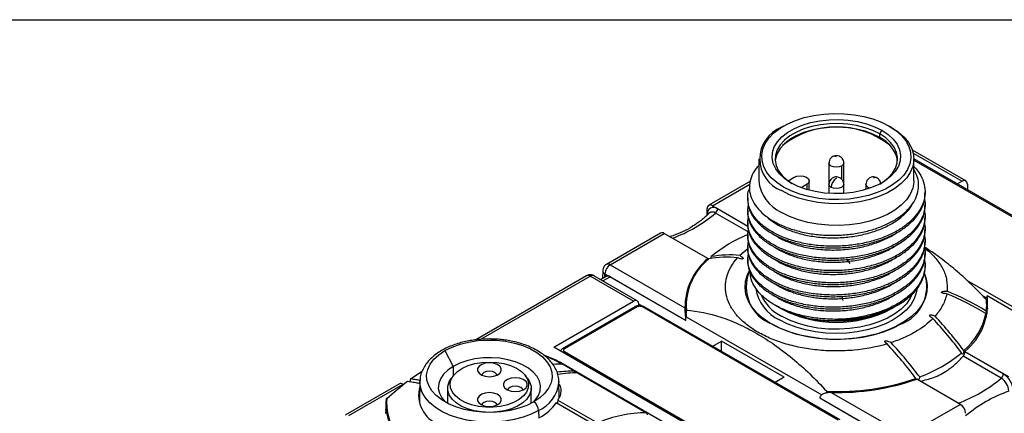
# Model space of a CAD drawing. Header units: millimetres. Extents: x 6 to 273, y 6 to 210.
# Tile 7 of 16: x 45 to 112, y 183 to 210. Entities that reach past the tile are written whole.
import ezdxf

# ---------------------------------------------------------------- set-up
doc = ezdxf.new("R2010")
doc.units = ezdxf.units.MM
doc.linetypes.add('SLD-Solid', pattern=[0])
doc.layers.add('TEXT', color=140, linetype='SLD-Solid', lineweight=25)

msp = doc.modelspace()

# ---------------------------------------------------------------- linework, layer by layer
for p, q in [((96.967, 202.352), (96.825, 202.27)), ((103.473, 201.821), (103.614, 202.066)), ((104.251, 202.27), (104.11, 202.352)), ((103.473, 201.576), (103.473, 201.821)), ((109.295, 198.646), (105.683, 200.73)), ((105.742, 200.527), (109.043, 198.622)), ((95.288, 200.127), (95.288, 198.658)), ((118.447, 192.831), (105.788, 200.139)), ((105.788, 198.658), (105.788, 200.127)), ((105.788, 200.054), (118.322, 192.819)), ((100.039, 199.856), (100.039, 198.413)), ((100.893, 199.652), (100.893, 198.755)), ((101.039, 198.413), (101.039, 199.856)), ((94.723, 198.622), (91.9, 196.992)), ((97.271, 198.65), (97.681, 198.886)), ((98.701, 198.014), (98.701, 198.638)), ((109.043, 198.622), (108.729, 198.441)), ((92.15, 196.967), (94.676, 198.426)), ((98.558, 198.413), (98.165, 198.186)), ((98.558, 198.055), (98.558, 198.413)), ((100.039, 198.413), (100.039, 197.796)), ((101.039, 197.796), (101.039, 198.413)), ((102.539, 198.413), (102.539, 198.061)), ((102.821, 198.153), (102.686, 198.209)), ((102.686, 198.209), (102.686, 198.107)), ((103.473, 198.434), (103.615, 198.515)), ((106.538, 197.782), (106.538, 197.894)), ((109.402, 198.421), (109.414, 198.046)), ((94.538, 197.482), (94.538, 197.369)), ((91.789, 196.32), (91.796, 196.77)), ((92.15, 196.967), (94.551, 195.581)), ((94.55, 195.563), (92.497, 196.748)), ((94.538, 196.657), (94.538, 196.544)), ((106.538, 196.957), (106.538, 197.07)), ((94.565, 195.193), (92.358, 196.468)), ((106.538, 196.132), (106.538, 196.245)), ((94.538, 195.833), (94.538, 195.72)), ((106.538, 195.307), (106.538, 195.42)), ((88.647, 195.114), (84.978, 192.996)), ((85.228, 192.972), (88.897, 195.09)), ((91.849, 193.386), (88.897, 195.09)), ((94.538, 195.008), (94.538, 194.895)), ((106.538, 194.483), (106.538, 194.595)), ((94.007, 193.609), (94.544, 194.062)), ((94.538, 194.183), (94.538, 194.07)), ((91.849, 193.386), (91.849, 193.366)), ((91.855, 193.325), (91.855, 193.325)), ((94.538, 193.358), (94.538, 193.246)), ((106.538, 193.658), (106.538, 193.771)), ((84.728, 192.571), (84.72, 192.038)), ((85.228, 192.972), (90.294, 190.047)), ((106.538, 192.833), (106.538, 192.946)), ((83.638, 192.223), (76.14, 187.895)), ((76.49, 187.927), (83.888, 192.198)), ((86.814, 190.509), (83.888, 192.198)), ((87.066, 190.533), (84.138, 192.223)), ((84.97, 192.182), (84.589, 191.962)), ((84.735, 191.878), (85.222, 192.159)), ((84.865, 192.122), (84.868, 192.363)), ((84.868, 192.363), (84.969, 192.182)), ((84.875, 192.366), (90.358, 189.201)), ((84.975, 192.185), (84.875, 192.366)), ((90.358, 189.194), (85.222, 192.159)), ((113.054, 189.778), (109.409, 191.882)), ((94.388, 191.472), (94.388, 191.152)), ((106.688, 191.152), (106.688, 191.472)), ((100.906, 190.838), (100.981, 190.563)), ((110.726, 190.713), (110.404, 190.9)), ((110.73, 190.874), (110.719, 190.48)), ((113.266, 189.41), (110.73, 190.874)), ((81.411, 187.39), (86.814, 190.509)), ((86.932, 190.131), (82.018, 187.294)), ((87.057, 190.119), (82.143, 187.282)), ((87.174, 190.308), (87.174, 190.301)), ((87.372, 190.187), (87.174, 190.301)), ((87.174, 190.197), (87.174, 190.301)), ((100.669, 182.465), (87.411, 190.119)), ((100.794, 182.477), (87.536, 190.131)), ((90.368, 190.304), (90.363, 189.875)), ((90.363, 189.875), (90.385, 189.455)), ((90.385, 189.455), (90.389, 189.889)), ((96.356, 190.254), (96.825, 189.982)), ((104.251, 189.982), (104.386, 190.06)), ((104.757, 190.275), (104.781, 190.289)), ((110.719, 190.48), (110.701, 190.49)), ((110.713, 189.875), (110.708, 190.304)), ((110.777, 189.97), (110.719, 190.48)), ((110.731, 189.626), (110.736, 189.958)), ((110.738, 189.865), (110.736, 189.958)), ((90.358, 189.194), (90.358, 189.201)), ((90.385, 189.455), (99.55, 184.164)), ((110.705, 189.495), (110.706, 189.626)), ((95.588, 179.205), (81.411, 187.39)), ((92.175, 187.453), (92.774, 187.799)), ((97.004, 185.357), (92.774, 187.799)), ((92.774, 187.107), (92.774, 187.799)), ((74.058, 187.163), (74.617, 186.099)), ((95.401, 179.424), (82.143, 187.077)), ((111.692, 185.306), (109.115, 186.794)), ((109.228, 187.109), (109.227, 187.09)), ((111.832, 185.586), (109.227, 187.09)), ((109.228, 187.109), (112.179, 185.405)), ((74.617, 186.099), (74.617, 185.451)), ((82.819, 185.777), (82.006, 186.247)), ((82.047, 186.267), (93.644, 179.573)), ((82.047, 186.223), (82.047, 186.267)), ((71.735, 185.252), (72.51, 185.762)), ((74.645, 185.488), (74.486, 185.284)), ((79.64, 185.284), (79.481, 185.488)), ((83.031, 185.655), (87.698, 182.961)), ((97.004, 185.357), (96.405, 185.011)), ((108.927, 183.527), (105.975, 185.231)), ((70.969, 184.909), (67.3, 182.791)), ((67.55, 182.767), (71.219, 184.885)), ((72.356, 185.063), (72.325, 183.603)), ((74.238, 184.617), (74.235, 183.599)), ((79.892, 183.6), (79.889, 184.617)), ((81.791, 183.997), (81.768, 185.063)), ((81.768, 185.063), (81.768, 185.004)), ((70.074, 183.927), (70.295, 184.055)), ((70.074, 183.927), (70.082, 183.516)), ((99.42, 183.962), (99.421, 183.969)), ((99.42, 183.962), (104.557, 180.997)), ((99.421, 183.969), (104.904, 180.804)), ((99.882, 184.409), (99.879, 184.3)), ((100.192, 184.333), (105.258, 181.409)), ((70.072, 183.471), (70.026, 183.135)), ((70.072, 183.443), (70.063, 183.031)), ((86.35, 180.885), (81.589, 183.634)), ((81.696, 183.817), (84.381, 182.267)), ((108.927, 183.527), (105.258, 181.409)), ((70.064, 182.898), (70.063, 183.031)), ((80.39, 183.108), (80.398, 182.594))]:
    msp.add_line(p, q)
at = {"flags": 128}
for points in [[(96.967, 198.229), (96.514, 198.529), (96.136, 198.862), (95.84, 199.221), (95.632, 199.6), (95.515, 199.992), (95.491, 200.39), (95.562, 200.786), (95.725, 201.173), (95.978, 201.543), (96.315, 201.89), (96.732, 202.207), (97.219, 202.488), (97.768, 202.728), (98.369, 202.923), (99.01, 203.069), (99.68, 203.164), (100.366, 203.204), (101.055, 203.191), (101.734, 203.123), (102.391, 203.003), (103.013, 202.832), (103.59, 202.614), (104.109, 202.352)], [(97.462, 198.515), (97.038, 198.799), (96.692, 199.117), (96.432, 199.461), (96.264, 199.824), (96.191, 200.197), (96.216, 200.572), (96.336, 200.941), (96.551, 201.295), (96.855, 201.627), (97.241, 201.929), (97.701, 202.194), (98.224, 202.417), (98.799, 202.592), (99.412, 202.716), (100.051, 202.786), (100.701, 202.8), (101.347, 202.758), (101.975, 202.661), (102.571, 202.511), (103.121, 202.311), (103.614, 202.066)], [(103.473, 201.821), (103.003, 202.055), (102.477, 202.245), (101.909, 202.389), (101.31, 202.481), (100.693, 202.521), (100.073, 202.508), (99.464, 202.441), (98.879, 202.323), (98.33, 202.156), (97.831, 201.943), (97.393, 201.69), (97.024, 201.402), (96.734, 201.085), (96.53, 200.747), (96.414, 200.396), (96.391, 200.038), (96.46, 199.682), (96.621, 199.336), (96.869, 199.008), (97.199, 198.705), (97.534, 198.474)], [(103.473, 201.576), (103.002, 201.81), (102.476, 202.001), (101.906, 202.144), (101.306, 202.237), (100.689, 202.277), (100.068, 202.263), (99.458, 202.196), (98.872, 202.077), (98.323, 201.908), (97.824, 201.695), (97.386, 201.441), (97.018, 201.152), (96.73, 200.834), (96.526, 200.495), (96.413, 200.143), (96.394, 200.005)], [(104.25, 202.27), (104.721, 201.959), (105.114, 201.613), (105.422, 201.239), (105.639, 200.845), (105.761, 200.437), (105.785, 200.024), (105.712, 199.612), (105.542, 199.21), (105.279, 198.826), (104.928, 198.465), (104.495, 198.135), (103.988, 197.843), (103.418, 197.593), (102.793, 197.39), (102.126, 197.239), (101.43, 197.141), (100.717, 197.098), (100.001, 197.112), (99.295, 197.183), (98.612, 197.308), (97.965, 197.486), (97.366, 197.712), (96.826, 197.984)], [(104.109, 202.352), (104.562, 202.052), (104.94, 201.719), (105.236, 201.36), (105.445, 200.981), (105.562, 200.589), (105.585, 200.191), (105.515, 199.795), (105.352, 199.409), (105.099, 199.039), (104.761, 198.692), (104.344, 198.375), (103.857, 198.093), (103.308, 197.853), (102.707, 197.658), (102.066, 197.512), (101.396, 197.418), (100.711, 197.377), (100.022, 197.391), (99.342, 197.458), (98.686, 197.579), (98.063, 197.749), (97.487, 197.968), (96.967, 198.229)], [(103.614, 202.066), (104.038, 201.782), (104.384, 201.464), (104.644, 201.12), (104.812, 200.757), (104.885, 200.385), (104.861, 200.009), (104.74, 199.641), (104.525, 199.286), (104.221, 198.955), (103.835, 198.653), (103.376, 198.387), (102.852, 198.164), (102.278, 197.989), (101.664, 197.865), (101.025, 197.795), (100.375, 197.781), (99.729, 197.823), (99.101, 197.92), (98.506, 198.07), (97.955, 198.27), (97.462, 198.515)], [(103.561, 198.486), (103.684, 198.565), (104.052, 198.853), (104.342, 199.169), (104.547, 199.507), (104.662, 199.859), (104.685, 200.217), (104.616, 200.573), (104.455, 200.919), (104.207, 201.247), (103.877, 201.55), (103.473, 201.821)], [(100.893, 199.652), (100.731, 199.589), (100.539, 199.567), (100.348, 199.589), (100.186, 199.652), (100.077, 199.746), (100.039, 199.856), (100.039, 199.856)], [(101.039, 199.856), (101.001, 199.746), (100.893, 199.652)], [(105.788, 198.658), (105.785, 198.554), (105.712, 198.143), (105.542, 197.741), (105.279, 197.356), (104.928, 196.995), (104.495, 196.666), (103.988, 196.373), (103.418, 196.123), (102.793, 195.921), (102.126, 195.769), (101.43, 195.671), (100.717, 195.629), (100.001, 195.643), (99.295, 195.713), (98.612, 195.838), (97.965, 196.016), (97.366, 196.243), (96.826, 196.514)], [(97.681, 198.886), (97.871, 198.958), (98.094, 198.985), (98.317, 198.961), (98.51, 198.891), (98.644, 198.785), (98.7, 198.658), (98.67, 198.527), (98.558, 198.413)], [(100.186, 198.209), (100.077, 198.302), (100.039, 198.413), (100.039, 198.413)], [(101.039, 198.413), (101.001, 198.302), (100.893, 198.209), (100.731, 198.146), (100.539, 198.124), (100.348, 198.146), (100.186, 198.209)], [(102.686, 198.209), (102.577, 198.302), (102.539, 198.413), (102.539, 198.413)], [(101.465, 193.064), (101.386, 193.191), (101.211, 193.33)], [(104.905, 188.951), (104.335, 188.661), (103.708, 188.413), (103.032, 188.211), (102.319, 188.059), (101.579, 187.958), (100.823, 187.911), (100.063, 187.918), (99.31, 187.978), (98.576, 188.092), (97.871, 188.257), (97.207, 188.47), (96.593, 188.73), (96.039, 189.03), (95.554, 189.368), (95.144, 189.737), (94.815, 190.133), (94.574, 190.549), (94.422, 190.979), (94.364, 191.417), (94.399, 191.856), (94.527, 192.288), (94.666, 192.575)], [(106.497, 192.351), (106.612, 192.027), (106.685, 191.584), (106.661, 191.138), (106.54, 190.698), (106.325, 190.269), (106.018, 189.86), (105.625, 189.476), (105.151, 189.124), (104.605, 188.809), (103.995, 188.536), (103.33, 188.309), (102.621, 188.132), (101.88, 188.007), (101.117, 187.937), (100.345, 187.923), (99.576, 187.965), (98.822, 188.063), (98.096, 188.214), (97.408, 188.416), (96.769, 188.667), (96.189, 188.962)], [(105.98, 191.303), (105.942, 191.061), (105.802, 190.658), (105.573, 190.268), (105.258, 189.899), (104.862, 189.557), (104.392, 189.247), (103.856, 188.976), (103.263, 188.747), (102.624, 188.565), (101.949, 188.433), (101.25, 188.353), (100.538, 188.326), (99.827, 188.353), (99.128, 188.433), (98.453, 188.565), (97.813, 188.747), (97.22, 188.976), (96.684, 189.247)], [(105.652, 190.949), (105.542, 190.718), (105.279, 190.334), (104.928, 189.973), (104.495, 189.643), (103.988, 189.351), (103.418, 189.101), (102.793, 188.898), (102.126, 188.747), (101.43, 188.649), (100.717, 188.606), (100.001, 188.62), (99.295, 188.691), (98.612, 188.816), (97.965, 188.993), (97.366, 189.22), (96.826, 189.492)], [(104.385, 190.062), (104.355, 190.043), (103.782, 189.758), (103.164, 189.527), (102.517, 189.349), (101.854, 189.225), (101.187, 189.152), (99.882, 189.15), (99.374, 189.2), (98.924, 189.27), (98.534, 189.35), (98.056, 189.478), (97.696, 189.597), (97.436, 189.697), (97.361, 189.729), (97.339, 189.739), (97.332, 189.742), (97.33, 189.742), (97.329, 189.743), (97.329, 189.743), (97.329, 189.743), (97.328, 189.743), (97.328, 189.744), (97.329, 189.744), (97.329, 189.743), (97.331, 189.743), (97.339, 189.74), (97.371, 189.727), (97.499, 189.678), (97.499, 189.678)], [(110.687, 189.418), (110.703, 189.581), (110.713, 189.875)], [(74.058, 187.163), (74.539, 187.403), (75.077, 187.598), (75.659, 187.744), (76.272, 187.839), (76.903, 187.88), (77.538, 187.866), (78.162, 187.798), (78.761, 187.677), (79.323, 187.506), (79.833, 187.288), (80.282, 187.029), (80.659, 186.734), (80.956, 186.41), (81.166, 186.064), (81.284, 185.704), (81.308, 185.338), (81.237, 184.973), (81.072, 184.619), (80.818, 184.283), (80.48, 183.973), (80.066, 183.695)], [(80.066, 183.695), (79.585, 183.456), (79.047, 183.261), (78.465, 183.114), (77.852, 183.019), (77.221, 182.978), (76.587, 182.992), (75.963, 183.06), (75.363, 183.181), (74.802, 183.353), (74.291, 183.57), (73.842, 183.829), (73.465, 184.124), (73.168, 184.448), (72.959, 184.794), (72.84, 185.155), (72.817, 185.521), (72.888, 185.885), (73.052, 186.239), (73.306, 186.575), (73.644, 186.886), (74.058, 187.163)], [(80.059, 183.691), (80.169, 183.81), (80.377, 184.118), (80.494, 184.44), (80.518, 184.77), (80.447, 185.097), (80.284, 185.413), (80.033, 185.709), (79.701, 185.978), (79.297, 186.211), (78.833, 186.402), (78.319, 186.547), (77.772, 186.641), (77.205, 186.682), (76.634, 186.668), (76.075, 186.601), (75.543, 186.481), (75.053, 186.312), (74.617, 186.099)], [(80.847, 186.786), (81.409, 186.554), (82.006, 186.247)], [(74.617, 186.099), (74.248, 185.847), (73.955, 185.564), (73.747, 185.257), (73.63, 184.934), (73.607, 184.605), (73.677, 184.278), (73.84, 183.961), (74.065, 183.691)], [(77.063, 186.39), (77.565, 186.362), (78.049, 186.28), (78.497, 186.147), (78.893, 185.967), (79.223, 185.747), (79.475, 185.495), (79.64, 185.22), (79.712, 184.932), (79.688, 184.642), (79.569, 184.359), (79.36, 184.094), (79.067, 183.857), (78.702, 183.656), (78.278, 183.499), (77.81, 183.391), (77.315, 183.336), (76.811, 183.336), (76.316, 183.391), (75.848, 183.499), (75.424, 183.656), (75.059, 183.857), (74.767, 184.094), (74.558, 184.359), (74.439, 184.642), (74.415, 184.932), (74.486, 185.22), (74.651, 185.495), (74.903, 185.747), (75.233, 185.967), (75.63, 186.147), (76.078, 186.28), (76.561, 186.362), (77.063, 186.39)], [(77.063, 185.4), (77.342, 185.428), (77.586, 185.51), (77.768, 185.635), (77.865, 185.788), (77.865, 185.951), (77.768, 186.104), (77.586, 186.229), (77.342, 186.311), (77.063, 186.339), (76.785, 186.311), (76.54, 186.229), (76.359, 186.104), (76.262, 185.951), (76.262, 185.788), (76.359, 185.635), (76.54, 185.51), (76.785, 185.428), (77.063, 185.4)], [(79.64, 185.284), (79.781, 185.061), (79.877, 184.765), (79.877, 184.464), (79.781, 184.168), (79.593, 183.887), (79.318, 183.631), (78.967, 183.409), (78.551, 183.227), (78.084, 183.093), (77.582, 183.011), (77.063, 182.983), (76.544, 183.011), (76.042, 183.093), (75.576, 183.227), (75.16, 183.409), (74.808, 183.631), (74.534, 183.887), (74.345, 184.168), (74.25, 184.464), (74.25, 184.765), (74.345, 185.061), (74.486, 185.284)], [(77.582, 185.508), (77.548, 185.577), (77.434, 185.676), (77.264, 185.741), (77.063, 185.764), (76.862, 185.741), (76.692, 185.676), (76.578, 185.577), (76.544, 185.508)], [(78.813, 184.39), (79.092, 184.418), (79.336, 184.5), (79.518, 184.624), (79.615, 184.778), (79.615, 184.941), (79.518, 185.094), (79.336, 185.219), (79.092, 185.301), (78.813, 185.329), (78.535, 185.301), (78.29, 185.219), (78.109, 185.094), (78.012, 184.941), (78.012, 184.778), (78.109, 184.624), (78.29, 184.5), (78.535, 184.418), (78.813, 184.39)], [(80.39, 183.108), (79.894, 182.86), (79.344, 182.653), (78.749, 182.493), (78.121, 182.382), (77.472, 182.323), (76.816, 182.316), (76.164, 182.363), (75.53, 182.461), (74.926, 182.609), (74.363, 182.804), (73.853, 183.043), (73.405, 183.32), (73.028, 183.63), (72.73, 183.968), (72.516, 184.326), (72.391, 184.698), (72.357, 185.077)], [(79.332, 184.497), (79.298, 184.567), (79.184, 184.665), (79.014, 184.731), (78.813, 184.754), (78.612, 184.731), (78.442, 184.665), (78.328, 184.567), (78.294, 184.497)], [(77.063, 183.379), (77.342, 183.408), (77.586, 183.489), (77.768, 183.614), (77.865, 183.768), (77.865, 183.931), (77.768, 184.084), (77.586, 184.209), (77.342, 184.29), (77.063, 184.319), (76.785, 184.29), (76.54, 184.209), (76.359, 184.084), (76.262, 183.931), (76.262, 183.768), (76.359, 183.614), (76.54, 183.489), (76.785, 183.408), (77.063, 183.379)], [(77.582, 183.487), (77.548, 183.557), (77.434, 183.655), (77.264, 183.721), (77.063, 183.744), (76.862, 183.721), (76.692, 183.655), (76.578, 183.557), (76.544, 183.487)]]:
    msp.add_lwpolyline(points, dxfattribs=at)
for centre, radius, start, end in [((97.648, 200.127), 2.295, 111.00169, 249.01443), ((100.543, 196.411), 5.887, 52.2795, 128.19918), ((102.537, 199.606), 2.182, 10.25349, 64.59997), ((100.394, 200.074), 0.24, 52.74225, 115.99985), ((97.91, 198.916), 2.635, 185.62454, 245.6956), ((100.953, 198.174), 0.768, 122.60548, 177.39452), ((103.186, 198.617), 0.252, 65.70301, 125.61669), ((92.012, 196.8), 0.217, 50.56322, 187.71566), ((92.227, 196.42), 0.425, 50.56322, 187.71572), ((92.151, 196.207), 0.333, 51.62332, 129.53459), ((92.106, 196.768), 0.392, 309.95343, 357.07199), ((86.237, 203.628), 9.419, 289.92273, 310.52261), ((88.752, 194.898), 0.24, 52.81791, 115.87163), ((98.073, 186.358), 9.345, 112.23272, 129.95433), ((94.548, 190.097), 4.254, 129.38129, 180.67482), ((94.534, 190.156), 4.154, 129.23023, 183.68748), ((93.184, 185.812), 7.668, 84.94397, 99.58462), ((93.381, 185.992), 7.642, 85.30089, 99.86289), ((84.971, 192.583), 0.243, 182.88762, 245.10579), ((85.644, 192.323), 0.77, 122.65226, 176.77035), ((85.082, 192.773), 0.247, 53.76807, 114.90766), ((83.743, 192.007), 0.24, 52.81791, 115.87163), ((84.034, 191.999), 0.247, 65.07715, 126.23331), ((97.096, 191.459), 2.657, 156.91683, 250.05381), ((103.933, 191.497), 2.725, 290.88429, 18.64999), ((97.855, 191.785), 2.795, 188.5721, 245.24226), ((93.752, 189.838), 3.455, 166.99046, 181.18912), ((98.159, 192.177), 2.997, 203.98508, 243.58146), ((99.933, 171.707), 20.92, 59.16483, 67.31274), ((99.959, 171.879), 20.92, 59.16483, 67.31274), ((106.652, 190.319), 4.116, 308.7362, 7.74656), ((107.31, 190.268), 3.398, 352.81018, 5.66804), ((86.984, 190.016), 0.126, 54.38242, 114.30712), ((87.484, 190.016), 0.126, 65.69288, 125.61758), ((100.538, 197.132), 8.056, 242.55973, 297.44565), ((100.731, 197.746), 8.477, 267.97891, 300.34981), ((110.553, 189.95), 0.184, 2.61178, 30.29744), ((85.852, 169.683), 28.92, 36.81811, 42.8086), ((86.143, 169.863), 28.8, 36.91763, 42.97067), ((106.188, 190.624), 4.569, 310.73675, 347.94768), ((82.069, 187.179), 0.126, 54.38325, 114.29763), ((82.892, 167.986), 28.8, 36.91763, 42.97067), ((83.023, 168.049), 28.92, 36.81811, 42.8086), ((78.094, 179.307), 8.004, 60.40621, 70.57301), ((82.307, 186.804), 0.32, 121.02999, 139.297), ((102.889, 194.339), 9.542, 290.13933, 309.85529), ((81.914, 179.425), 6.823, 89.22982, 94.32382), ((82.736, 178.659), 7.119, 89.33542, 98.68891), ((82.958, 178.379), 7.277, 89.42534, 99.91366), ((100.603, 200.668), 16.275, 267.46039, 289.06178), ((100.625, 200.623), 16.296, 268.47766, 289.16659), ((105.572, 192.466), 9.419, 289.92273, 310.52261), ((111.441, 185.606), 0.392, 309.95333, 357.07199), ((111.084, 184.356), 1.128, 3.22962, 57.34776), ((111.02, 184.319), 1.505, 3.22962, 57.34775), ((71.074, 184.693), 0.24, 52.81791, 115.87163), ((74.411, 184.16), 2.138, 164.63198, 249.18073), ((79.419, 185.263), 2.363, 294.25716, 353.70487), ((73.329, 183.541), 3.278, 173.23479, 247.54597), ((73.364, 183.547), 3.255, 173.50917, 247.5054), ((115.433, 175.395), 9.583, 109.65536, 129.92712), ((79.612, 183.062), 0.779, 3.42855, 54.35517), ((78.945, 185.469), 3.218, 298.50616, 325.23827), ((108.511, 182.878), 0.77, 3.22965, 57.34774), ((87.742, 174.473), 8.488, 90.29837, 113.32964)]:
    msp.add_arc(centre, radius, start, end)
for centre, major_axis, start_param, end_param in [((109.049, 198.21), (0.243, 0.437), 5.506121, 7.059464), ((85.216, 191.747), (-0.243, 0.437), 5.506906, 6.271345), ((86.82, 190.097), (0.243, 0.437), 5.506121, 7.059464)]:
    msp.add_ellipse(centre, major_axis=major_axis, ratio=0.587367, start_param=start_param, end_param=end_param)
for points, knots in [([(100.106, 200.106), (100.079, 200.048), (100.042, 199.968), (100.041, 199.881), (100.04, 199.857)], [0, 0, 0, 0, 0.724756, 1, 1, 1, 1]), ([(100.289, 200.289), (100.254, 200.266), (100.181, 200.217), (100.132, 200.144), (100.106, 200.106)], [0, 0, 0, 0, 0.474688, 1, 1, 1, 1]), ([(101.038, 199.855), (101.038, 199.861), (101.042, 199.915), (101.017, 200.025), (100.941, 200.171), (100.807, 200.292), (100.633, 200.359), (100.453, 200.356), (100.335, 200.324), (100.289, 200.289), (100.289, 200.289)], [0, 0, 0, 0, 0.015734, 0.157304, 0.314145, 0.484347, 0.663788, 0.834377, 0.999123, 1, 1, 1, 1]), ([(105.788, 199.612), (105.888, 199.504), (106.152, 199.218), (106.408, 198.709), (106.556, 198.108), (106.531, 197.498), (106.333, 196.901), (105.974, 196.331), (105.458, 195.803), (104.804, 195.332), (104.027, 194.932), (103.153, 194.611), (102.203, 194.381), (101.207, 194.244), (100.191, 194.207), (99.185, 194.267), (98.218, 194.425), (97.316, 194.672), (96.507, 195.005), (95.81, 195.41), (95.25, 195.877), (94.839, 196.392), (94.588, 196.938), (94.519, 197.499), (94.553, 197.91), (94.658, 198.121), (94.674, 198.152)], [0, 0, 0, 0, 0.026681, 0.070584, 0.114486, 0.158388, 0.20229, 0.246192, 0.290094, 0.333995, 0.377897, 0.421799, 0.465701, 0.509603, 0.553505, 0.597407, 0.641309, 0.685211, 0.729113, 0.773015, 0.816917, 0.860819, 0.904721, 0.948622, 0.992525, 1, 1, 1, 1]), ([(95.288, 199.669), (95.221, 199.599), (94.995, 199.364), (94.771, 198.921), (94.631, 198.362), (94.667, 197.797), (94.872, 197.246), (95.236, 196.726), (95.752, 196.25), (96.398, 195.832), (97.163, 195.486), (98.018, 195.218), (98.943, 195.04), (99.906, 194.954), (100.881, 194.965), (101.84, 195.068), (102.756, 195.266), (103.604, 195.547), (104.359, 195.909), (105.001, 196.337), (105.508, 196.82), (105.872, 197.343), (106.079, 197.894), (106.124, 198.454), (106.034, 198.966), (105.861, 199.274), (105.788, 199.405)], [0, 0, 0, 0, 0.018849, 0.063385, 0.10781, 0.152236, 0.196343, 0.240449, 0.284209, 0.327966, 0.371572, 0.415178, 0.458552, 0.501926, 0.544915, 0.5879, 0.630689, 0.673478, 0.716104, 0.758731, 0.800957, 0.84318, 0.885165, 0.927148, 0.969003, 1, 1, 1, 1]), ([(100.972, 198.663), (100.935, 198.714), (100.88, 198.79), (100.76, 198.866), (100.633, 198.912), (100.467, 198.918), (100.296, 198.863), (100.15, 198.746), (100.063, 198.588), (100.032, 198.47), (100.039, 198.413), (100.039, 198.413)], [0, 0, 0, 0, 0.14458, 0.212087, 0.325455, 0.451053, 0.587349, 0.731044, 0.867651, 0.999578, 1, 1, 1, 1]), ([(101.039, 198.413), (101.036, 198.455), (101.031, 198.542), (100.992, 198.621), (100.972, 198.663)], [0, 0, 0, 0, 0.475424, 1, 1, 1, 1]), ([(103.289, 198.845), (103.284, 198.848), (103.239, 198.878), (103.132, 198.911), (102.967, 198.918), (102.796, 198.862), (102.65, 198.746), (102.563, 198.588), (102.532, 198.47), (102.539, 198.413), (102.539, 198.413)], [0, 0, 0, 0, 0.015158, 0.156862, 0.31385, 0.484212, 0.663822, 0.834571, 0.999473, 1, 1, 1, 1]), ([(103.472, 198.663), (103.435, 198.715), (103.384, 198.787), (103.309, 198.832), (103.289, 198.845)], [0, 0, 0, 0, 0.723042, 1, 1, 1, 1]), ([(103.532, 198.468), (103.53, 198.491), (103.525, 198.56), (103.493, 198.622), (103.472, 198.663)], [0, 0, 0, 0, 0.334444, 1, 1, 1, 1]), ([(106.491, 197.432), (106.504, 197.382), (106.57, 197.132), (106.523, 196.673), (106.336, 196.077), (105.974, 195.506), (105.458, 194.979), (104.804, 194.507), (104.027, 194.107), (103.153, 193.786), (102.203, 193.556), (101.207, 193.419), (100.191, 193.382), (99.185, 193.442), (98.218, 193.6), (97.316, 193.847), (96.507, 194.181), (95.81, 194.586), (95.251, 195.053), (94.837, 195.567), (94.596, 196.113), (94.506, 196.6), (94.569, 196.897), (94.592, 197.007)], [0, 0, 0, 0, 0.012601, 0.062998, 0.113396, 0.163793, 0.21419, 0.264587, 0.314985, 0.365382, 0.41578, 0.466177, 0.516574, 0.566971, 0.617369, 0.667766, 0.718164, 0.768561, 0.818958, 0.869356, 0.919753, 0.970151, 1, 1, 1, 1]), ([(94.558, 197.369), (94.553, 197.305), (94.532, 197.054), (94.67, 196.617), (94.973, 196.082), (95.443, 195.583), (96.057, 195.138), (96.797, 194.759), (97.645, 194.457), (98.573, 194.241), (99.559, 194.121), (100.571, 194.095), (101.583, 194.171), (102.566, 194.343), (103.49, 194.609), (104.332, 194.959), (105.064, 195.389), (105.669, 195.881), (106.129, 196.427), (106.42, 197.01), (106.548, 197.468), (106.526, 197.725), (106.521, 197.781)], [0, 0, 0, 0, 0.018334, 0.072048, 0.125762, 0.179477, 0.233191, 0.286905, 0.34062, 0.394334, 0.448048, 0.501763, 0.555477, 0.609191, 0.662906, 0.71662, 0.770334, 0.824048, 0.877763, 0.931477, 0.985191, 1, 1, 1, 1]), ([(106.491, 196.607), (106.504, 196.557), (106.57, 196.307), (106.523, 195.849), (106.336, 195.252), (105.974, 194.681), (105.458, 194.154), (104.804, 193.682), (104.027, 193.283), (103.153, 192.962), (102.203, 192.731), (101.207, 192.594), (100.191, 192.558), (99.185, 192.617), (98.218, 192.776), (97.316, 193.023), (96.507, 193.356), (95.81, 193.761), (95.251, 194.228), (94.837, 194.742), (94.596, 195.289), (94.506, 195.776), (94.569, 196.072), (94.592, 196.182)], [0, 0, 0, 0, 0.012597, 0.062994, 0.113391, 0.163788, 0.214186, 0.264583, 0.31498, 0.365378, 0.415775, 0.466172, 0.516569, 0.566967, 0.617364, 0.667761, 0.718159, 0.768556, 0.818953, 0.86935, 0.919748, 0.970145, 1, 1, 1, 1]), ([(94.558, 196.544), (94.553, 196.48), (94.532, 196.229), (94.67, 195.793), (94.973, 195.257), (95.443, 194.758), (96.057, 194.314), (96.797, 193.934), (97.645, 193.632), (98.573, 193.417), (99.559, 193.296), (100.571, 193.271), (101.583, 193.347), (102.566, 193.518), (103.49, 193.784), (104.332, 194.135), (105.064, 194.564), (105.669, 195.056), (106.129, 195.603), (106.42, 196.185), (106.548, 196.643), (106.526, 196.901), (106.521, 196.956)], [0, 0, 0, 0, 0.018333, 0.072047, 0.125762, 0.179476, 0.23319, 0.286904, 0.340619, 0.394333, 0.448048, 0.501762, 0.555476, 0.60919, 0.662905, 0.716619, 0.770334, 0.824048, 0.877762, 0.931476, 0.985191, 1, 1, 1, 1]), ([(95.854, 196.207), (95.874, 196.186), (96.041, 195.999), (96.508, 195.696), (97.246, 195.325), (98.11, 195.046), (99.052, 194.86), (100.047, 194.78), (101.057, 194.805), (102.05, 194.937), (102.991, 195.174), (103.85, 195.505), (104.598, 195.923), (105.196, 196.414), (105.577, 196.837), (105.691, 197.1), (105.721, 197.168)], [0, 0, 0, 0, 0.01051, 0.090652, 0.170777, 0.250934, 0.331063, 0.411199, 0.491354, 0.571476, 0.651623, 0.73177, 0.811892, 0.892048, 0.972182, 1, 1, 1, 1]), ([(91.931, 196.467), (91.888, 196.42), (91.682, 196.199), (91.242, 195.851), (90.629, 195.441), (89.975, 195.119), (89.519, 194.931), (89.285, 194.873), (89.277, 194.871)], [0, 0, 0, 0, 0.062987, 0.297846, 0.532363, 0.764063, 0.99101, 1, 1, 1, 1]), ([(94.558, 195.719), (94.553, 195.655), (94.532, 195.404), (94.67, 194.969), (94.973, 194.432), (95.443, 193.934), (96.057, 193.489), (96.797, 193.108), (97.645, 192.808), (98.573, 192.592), (99.559, 192.471), (100.571, 192.446), (101.583, 192.522), (102.566, 192.693), (103.49, 192.959), (104.332, 193.31), (105.064, 193.739), (105.669, 194.232), (106.129, 194.778), (106.42, 195.36), (106.548, 195.819), (106.526, 196.076), (106.521, 196.132)], [0, 0, 0, 0, 0.0183337, 0.0720479, 0.1257622, 0.1794766, 0.2331909, 0.2869052, 0.3406194, 0.3943335, 0.4480479, 0.5017623, 0.5554767, 0.6091911, 0.6629052, 0.7166193, 0.7703339, 0.8240484, 0.8777628, 0.9314771, 0.9851913, 1, 1, 1, 1]), ([(106.491, 195.782), (106.504, 195.732), (106.57, 195.483), (106.523, 195.024), (106.336, 194.428), (105.974, 193.856), (105.458, 193.329), (104.804, 192.858), (104.027, 192.458), (103.153, 192.137), (102.203, 191.907), (101.207, 191.769), (100.191, 191.733), (99.185, 191.793), (98.218, 191.951), (97.316, 192.199), (96.507, 192.531), (95.81, 192.936), (95.251, 193.403), (94.837, 193.917), (94.596, 194.463), (94.506, 194.951), (94.569, 195.247), (94.592, 195.358)], [0, 0, 0, 0, 0.012599, 0.062996, 0.113394, 0.163791, 0.214189, 0.264586, 0.314984, 0.365381, 0.415778, 0.466176, 0.516573, 0.566971, 0.617368, 0.667766, 0.718163, 0.76856, 0.818958, 0.869355, 0.919753, 0.97015, 1, 1, 1, 1]), ([(94.558, 194.895), (94.553, 194.831), (94.532, 194.58), (94.67, 194.143), (94.973, 193.607), (95.443, 193.109), (96.057, 192.664), (96.797, 192.284), (97.645, 191.983), (98.573, 191.767), (99.559, 191.646), (100.572, 191.622), (101.583, 191.697), (102.566, 191.868), (103.49, 192.135), (104.332, 192.485), (105.064, 192.914), (105.669, 193.408), (106.129, 193.953), (106.42, 194.536), (106.548, 194.994), (106.526, 195.251), (106.521, 195.307)], [0, 0, 0, 0, 0.018337, 0.072051, 0.125766, 0.17948, 0.233195, 0.286909, 0.340623, 0.394337, 0.448052, 0.501766, 0.55548, 0.609195, 0.662909, 0.716623, 0.770337, 0.824052, 0.877766, 0.93148, 0.985195, 1, 1, 1, 1]), ([(106.491, 194.958), (106.504, 194.908), (106.57, 194.658), (106.523, 194.199), (106.336, 193.603), (105.974, 193.032), (105.458, 192.504), (104.804, 192.034), (104.027, 191.633), (103.153, 191.312), (102.203, 191.082), (101.207, 190.945), (100.191, 190.908), (99.185, 190.968), (98.218, 191.126), (97.316, 191.373), (96.507, 191.707), (95.81, 192.111), (95.251, 192.579), (94.837, 193.093), (94.596, 193.639), (94.506, 194.126), (94.569, 194.423), (94.592, 194.533)], [0, 0, 0, 0, 0.0126, 0.062997, 0.113394, 0.163792, 0.214189, 0.264586, 0.314983, 0.365381, 0.415778, 0.466175, 0.516573, 0.56697, 0.617367, 0.667764, 0.718162, 0.768559, 0.818956, 0.869354, 0.919751, 0.970148, 1, 1, 1, 1]), ([(96.332, 195.019), (96.408, 194.963), (96.685, 194.76), (97.308, 194.483), (98.168, 194.204), (99.118, 194.028), (100.113, 193.953), (101.124, 193.985), (102.113, 194.126), (103.054, 194.366), (103.893, 194.71), (104.433, 194.987), (104.644, 195.163), (104.658, 195.174)], [0, 0, 0, 0, 0.040246, 0.146103, 0.25192, 0.357756, 0.463607, 0.569417, 0.675267, 0.781106, 0.886921, 0.992778, 1, 1, 1, 1]), ([(106.491, 194.133), (106.504, 194.083), (106.57, 193.833), (106.523, 193.374), (106.336, 192.778), (105.974, 192.207), (105.458, 191.68), (104.804, 191.208), (104.027, 190.809), (103.153, 190.487), (102.203, 190.257), (101.207, 190.12), (100.191, 190.083), (99.185, 190.143), (98.218, 190.302), (97.316, 190.549), (96.507, 190.882), (95.81, 191.287), (95.251, 191.754), (94.837, 192.268), (94.596, 192.814), (94.506, 193.301), (94.569, 193.598), (94.592, 193.708)], [0, 0, 0, 0, 0.012602, 0.063, 0.113397, 0.163794, 0.214192, 0.264589, 0.314986, 0.365384, 0.415781, 0.466179, 0.516576, 0.566973, 0.61737, 0.667768, 0.718165, 0.768563, 0.81896, 0.869357, 0.919754, 0.970152, 1, 1, 1, 1]), ([(94.558, 194.07), (94.553, 194.006), (94.532, 193.755), (94.67, 193.318), (94.973, 192.783), (95.443, 192.284), (96.057, 191.839), (96.797, 191.46), (97.645, 191.158), (98.573, 190.942), (99.559, 190.822), (100.572, 190.797), (101.583, 190.872), (102.566, 191.044), (103.49, 191.31), (104.332, 191.66), (105.064, 192.09), (105.669, 192.582), (106.129, 193.129), (106.42, 193.711), (106.548, 194.169), (106.526, 194.427), (106.521, 194.482)], [0, 0, 0, 0, 0.018335, 0.072049, 0.125763, 0.179478, 0.233192, 0.286907, 0.340621, 0.394335, 0.44805, 0.501764, 0.555478, 0.609193, 0.662907, 0.716622, 0.770336, 0.82405, 0.877764, 0.931479, 0.985193, 1, 1, 1, 1]), ([(96.339, 194.191), (96.428, 194.127), (96.72, 193.917), (97.361, 193.637), (98.229, 193.366), (99.182, 193.194), (100.18, 193.127), (101.19, 193.167), (102.177, 193.313), (103.113, 193.561), (103.944, 193.911), (104.474, 194.186), (104.675, 194.358), (104.682, 194.364)], [0, 0, 0, 0, 0.0461043, 0.1516527, 0.2572292, 0.3628118, 0.4683575, 0.5739461, 0.6795137, 0.785069, 0.8906614, 0.9962137, 1, 1, 1, 1]), ([(110.692, 190.603), (110.392, 190.918), (109.79, 191.551), (108.845, 192.418), (107.871, 193.215), (107.078, 193.801), (106.613, 194.087), (106.483, 194.167)], [0, 0, 0, 0, 0.2234655, 0.4484827, 0.6783933, 0.9099949, 1, 1, 1, 1]), ([(106.501, 194.092), (106.542, 194.065), (106.861, 193.855), (107.295, 193.389), (107.778, 192.7), (108.047, 191.952), (108.034, 191.438), (108.028, 191.181)], [0, 0, 0, 0, 0.034279, 0.269278, 0.504278, 0.752139, 1, 1, 1, 1]), ([(92.051, 193.395), (92.052, 193.396), (92.058, 193.411), (92.066, 193.445), (92.073, 193.487), (92.072, 193.511), (92.072, 193.521)], [0, 0, 0, 0, 0.030767, 0.351044, 0.727454, 1, 1, 1, 1]), ([(103.965, 187.617), (103.258, 187.407), (102.513, 187.266), (101.34, 187.157), (100.944, 187.139), (100.16, 187.138), (99.769, 187.155), (98.989, 187.226), (98.601, 187.279), (97.854, 187.419), (97.491, 187.505), (96.789, 187.711), (96.448, 187.831), (95.811, 188.098), (95.513, 188.245), (94.957, 188.565), (94.697, 188.741), (94.234, 189.109), (94.029, 189.302), (93.672, 189.706), (93.52, 189.918), (93.276, 190.352), (93.185, 190.572), (93.062, 191.019), (93.031, 191.248), (93.032, 191.705), (93.064, 191.931), (93.249, 192.601), (93.497, 193.042), (93.86, 193.451)], [0, 0, 0, 0, 0.125, 0.125, 0.1875, 0.1875, 0.25, 0.25, 0.3125, 0.3125, 0.375, 0.375, 0.4375, 0.4375, 0.5, 0.5, 0.5625, 0.5625, 0.625, 0.625, 0.6875, 0.6875, 0.75, 0.75, 0.8125, 0.8125, 0.875, 0.875, 1, 1, 1, 1]), ([(94.007, 193.609), (94.062, 193.58), (94.11, 193.548), (94.17, 193.496), (94.189, 193.477), (94.218, 193.438), (94.23, 193.417), (94.223, 193.385), (94.215, 193.374), (94.184, 193.362), (94.165, 193.36), (94.109, 193.361), (94.074, 193.369), (93.974, 193.396), (93.914, 193.422), (93.86, 193.451)], [0, 0, 0, 0, 0.25, 0.25, 0.375, 0.375, 0.5, 0.5, 0.5625, 0.5625, 0.625, 0.625, 0.75, 0.75, 1, 1, 1, 1]), ([(94.558, 193.245), (94.553, 193.181), (94.532, 192.93), (94.67, 192.494), (94.973, 191.958), (95.443, 191.459), (96.057, 191.015), (96.797, 190.635), (97.645, 190.334), (98.573, 190.118), (99.559, 189.997), (100.571, 189.972), (101.583, 190.048), (102.566, 190.219), (103.49, 190.485), (104.332, 190.836), (105.064, 191.265), (105.669, 191.758), (106.129, 192.304), (106.42, 192.886), (106.548, 193.344), (106.526, 193.602), (106.521, 193.658)], [0, 0, 0, 0, 0.018333, 0.072047, 0.125761, 0.179476, 0.23319, 0.286904, 0.340618, 0.394333, 0.448047, 0.501762, 0.555476, 0.60919, 0.662904, 0.716619, 0.770333, 0.824048, 0.877762, 0.931476, 0.98519, 1, 1, 1, 1]), ([(96.34, 193.365), (96.443, 193.293), (96.752, 193.075), (97.416, 192.792), (98.289, 192.526), (99.247, 192.362), (100.246, 192.302), (101.256, 192.348), (102.241, 192.502), (103.167, 192.759), (103.997, 193.096), (104.443, 193.386), (104.66, 193.526)], [0, 0, 0, 0, 0.053033, 0.158984, 0.264931, 0.370849, 0.476809, 0.582741, 0.688671, 0.794632, 0.90055, 1, 1, 1, 1]), ([(106.491, 193.308), (106.504, 193.258), (106.57, 193.009), (106.523, 192.55), (106.336, 191.953), (105.974, 191.382), (105.458, 190.855), (104.804, 190.383), (104.027, 189.984), (103.153, 189.663), (102.203, 189.433), (101.285, 189.303), (100.69, 189.283), (100.432, 189.275)], [0, 0, 0, 0, 0.0249626, 0.1248232, 0.2246834, 0.3245436, 0.4244042, 0.5242649, 0.6241255, 0.723986, 0.8238464, 0.9237066, 1, 1, 1, 1]), ([(84.795, 192.813), (84.768, 192.755), (84.732, 192.677), (84.73, 192.593), (84.73, 192.571)], [0, 0, 0, 0, 0.745234, 1, 1, 1, 1]), ([(84.978, 192.996), (84.943, 192.973), (84.87, 192.925), (84.821, 192.852), (84.795, 192.813)], [0, 0, 0, 0, 0.475396, 1, 1, 1, 1]), ([(96.34, 192.541), (96.458, 192.459), (96.785, 192.234), (97.469, 191.946), (98.351, 191.688), (99.312, 191.53), (100.313, 191.476), (101.322, 191.531), (102.305, 191.691), (103.224, 191.955), (103.982, 192.267), (104.37, 192.52), (104.528, 192.624)], [0, 0, 0, 0, 0.061201, 0.169218, 0.277213, 0.38525, 0.493251, 0.601262, 0.709296, 0.817287, 0.925313, 1, 1, 1, 1]), ([(105.014, 190.431), (105.286, 190.641), (105.768, 191.012), (106.222, 191.63), (106.467, 192.217), (106.565, 192.626), (106.537, 192.83), (106.536, 192.833)], [0, 0, 0, 0, 0.301915, 0.533513, 0.76511, 0.996711, 1, 1, 1, 1]), ([(84.136, 192.22), (84.085, 192.245), (83.978, 192.296), (83.802, 192.289), (83.684, 192.257), (83.638, 192.223), (83.638, 192.222)], [0, 0, 0, 0, 0.326621, 0.668284, 0.998243, 1, 1, 1, 1]), ([(100.432, 189.274), (99.992, 189.293), (99.219, 189.326), (98.169, 189.532), (97.287, 189.799), (96.503, 190.151), (95.835, 190.571), (95.305, 191.051), (94.934, 191.573), (94.732, 192.047), (94.723, 192.342), (94.719, 192.45)], [0, 0, 0, 0, 0.14811, 0.260904, 0.373692, 0.486338, 0.598977, 0.711334, 0.823694, 0.935247, 1, 1, 1, 1]), ([(96.331, 191.721), (96.467, 191.629), (96.814, 191.394), (97.525, 191.102), (98.412, 190.85), (99.376, 190.698), (100.379, 190.653), (101.387, 190.713), (102.369, 190.88), (103.28, 191.152), (104.005, 191.453), (104.361, 191.691), (104.492, 191.778)], [0, 0, 0, 0, 0.069953, 0.178389, 0.286863, 0.395295, 0.503748, 0.612215, 0.72064, 0.829107, 0.93756, 1, 1, 1, 1]), ([(96.311, 190.906), (96.468, 190.802), (96.841, 190.557), (97.58, 190.258), (98.473, 190.011), (99.442, 189.868), (100.446, 189.828), (101.453, 189.897), (102.431, 190.07), (103.338, 190.347), (104.035, 190.644), (104.371, 190.872), (104.482, 190.948)], [0, 0, 0, 0, 0.079889, 0.188197, 0.29646, 0.404753, 0.513051, 0.621313, 0.729618, 0.8379, 0.946172, 1, 1, 1, 1]), ([(108.002, 191.008), (107.93, 191.012), (107.861, 191.02), (107.761, 191.042), (107.728, 191.05), (107.685, 191.068), (107.671, 191.075), (107.65, 191.092), (107.642, 191.102), (107.645, 191.123), (107.656, 191.133), (107.681, 191.147), (107.697, 191.153), (107.745, 191.166), (107.78, 191.172), (107.885, 191.183), (107.956, 191.184), (108.028, 191.181)], [0, 0, 0, 0, 0.25, 0.25, 0.375, 0.375, 0.4375, 0.4375, 0.5, 0.5, 0.5625, 0.5625, 0.625, 0.625, 0.75, 0.75, 1, 1, 1, 1]), ([(87.536, 190.131), (87.501, 190.148), (87.412, 190.191), (87.243, 190.215), (87.068, 190.196), (86.972, 190.15), (86.932, 190.131)], [0, 0, 0, 0, 0.191432, 0.481644, 0.784665, 1, 1, 1, 1]), ([(87.411, 190.119), (87.398, 190.125), (87.374, 190.138), (87.331, 190.151), (87.284, 190.159), (87.234, 190.162), (87.183, 190.159), (87.136, 190.15), (87.092, 190.137), (87.069, 190.125), (87.057, 190.119)], [0, 0, 0, 0, 0.127004, 0.249361, 0.372124, 0.500301, 0.628715, 0.760123, 0.879338, 1, 1, 1, 1]), ([(90.358, 189.201), (90.356, 189.272), (90.35, 189.358), (90.337, 189.524), (90.33, 189.603), (90.31, 189.826), (90.3, 189.951), (90.294, 190.047)], [0, 0, 0, 0, 0.25, 0.25, 0.5, 0.5, 1, 1, 1, 1]), ([(90.389, 189.889), (91.145, 189.844), (91.921, 189.689), (93.115, 189.298), (93.517, 189.14), (94.332, 188.771), (94.743, 188.559), (95.962, 187.856), (96.766, 187.293), (97.959, 186.308), (98.355, 185.954), (99.129, 185.211), (99.509, 184.82), (99.882, 184.409)], [0, 0, 0, 0, 0.25, 0.25, 0.375, 0.375, 0.5, 0.5, 0.75, 0.75, 0.875, 0.875, 1, 1, 1, 1]), ([(97.499, 189.678), (97.865, 189.56), (98.492, 189.36), (99.511, 189.222), (100.444, 189.18), (101.394, 189.234), (102.338, 189.374), (103.241, 189.608), (104.072, 189.904), (104.531, 190.166), (104.749, 190.29)], [0, 0, 0, 0, 0.167296, 0.2867, 0.40614, 0.526617, 0.647106, 0.76872, 0.890322, 1, 1, 1, 1]), ([(98.43, 189.417), (98.414, 189.419), (98.124, 189.466), (97.867, 189.556), (97.624, 189.642)], [0, 0, 0, 0, 0.05555, 1, 1, 1, 1]), ([(107.069, 189.335), (106.734, 188.994), (106.327, 188.686), (105.613, 188.273), (105.356, 188.143), (104.817, 187.906), (104.535, 187.799), (104.239, 187.702)], [0, 0, 0, 0, 0.5, 0.5, 0.75, 0.75, 1, 1, 1, 1]), ([(107.069, 189.335), (107.015, 189.364), (106.967, 189.396), (106.906, 189.448), (106.887, 189.466), (106.858, 189.506), (106.846, 189.527), (106.853, 189.559), (106.862, 189.57), (106.892, 189.582), (106.911, 189.584), (106.967, 189.583), (107.003, 189.575), (107.102, 189.548), (107.162, 189.522), (107.217, 189.493)], [0, 0, 0, 0, 0.25, 0.25, 0.375, 0.375, 0.5, 0.5, 0.5625, 0.5625, 0.625, 0.625, 0.75, 0.75, 1, 1, 1, 1]), ([(110.682, 189.842), (110.682, 189.806), (110.682, 189.764), (110.678, 189.677), (110.675, 189.633), (110.668, 189.583), (110.664, 189.579), (110.658, 189.606), (110.656, 189.634), (110.656, 189.67)], [0, 0, 0, 0, 0.25, 0.25, 0.5, 0.5, 0.75, 0.75, 1, 1, 1, 1]), ([(77.062, 187.951), (76.852, 187.946), (76.556, 187.939), (76.124, 187.896), (75.762, 187.844), (75.343, 187.758), (74.921, 187.644), (74.504, 187.498), (74.102, 187.321), (73.726, 187.114), (73.382, 186.877), (73.076, 186.612), (72.815, 186.32), (72.604, 186.001), (72.454, 185.657), (72.369, 185.346), (72.367, 185.151), (72.366, 185.079)], [0, 0, 0, 0, 0.088463, 0.124429, 0.18383, 0.245044, 0.310252, 0.377783, 0.447019, 0.517505, 0.588968, 0.661193, 0.734014, 0.807364, 0.881377, 0.956611, 1, 1, 1, 1]), ([(81.759, 184.992), (81.762, 185.039), (81.774, 185.222), (81.711, 185.53), (81.573, 185.903), (81.363, 186.251), (81.088, 186.575), (80.754, 186.87), (80.37, 187.133), (79.944, 187.36), (79.489, 187.549), (79.02, 187.699), (78.564, 187.807), (78.151, 187.877), (77.759, 187.922), (77.403, 187.947), (77.164, 187.949), (77.062, 187.951)], [0, 0, 0, 0, 0.028453, 0.108937, 0.184821, 0.262069, 0.340359, 0.418969, 0.497225, 0.574561, 0.650524, 0.7242, 0.79282, 0.852542, 0.900961, 0.957992, 1, 1, 1, 1]), ([(82.018, 187.294), (81.981, 187.27), (81.916, 187.228), (81.879, 187.16), (81.862, 187.129)], [0, 0, 0, 0, 0.553277, 1, 1, 1, 1]), ([(82.143, 187.282), (82.132, 187.274), (82.11, 187.26), (82.087, 187.235), (82.073, 187.208), (82.068, 187.18), (82.073, 187.15), (82.088, 187.123), (82.111, 187.098), (82.132, 187.084), (82.143, 187.077)], [0, 0, 0, 0, 0.127004, 0.249361, 0.372124, 0.500301, 0.628715, 0.760123, 0.879338, 1, 1, 1, 1]), ([(103.965, 187.617), (103.916, 187.648), (103.872, 187.682), (103.825, 187.74), (103.811, 187.76), (103.809, 187.792), (103.812, 187.803), (103.832, 187.821), (103.851, 187.826), (103.906, 187.83), (103.943, 187.824), (104.01, 187.807), (104.043, 187.796), (104.134, 187.761), (104.189, 187.733), (104.239, 187.702)], [0, 0, 0, 0, 0.25, 0.25, 0.375, 0.375, 0.4375, 0.4375, 0.5, 0.5, 0.625, 0.625, 0.75, 0.75, 1, 1, 1, 1]), ([(106.209, 185.096), (106.515, 185.167), (107.159, 185.317), (107.951, 185.742), (108.615, 186.244), (108.948, 186.61), (109.115, 186.794)], [0, 0, 0, 0, 0.272669, 0.574126, 0.785502, 1, 1, 1, 1]), ([(109.169, 187.162), (109.167, 187.124), (109.158, 187.081), (109.129, 186.999), (109.108, 186.958), (109.06, 186.91), (109.036, 186.908), (109.007, 186.943), (109.002, 186.976), (109.004, 187.014)], [0, 0, 0, 0, 0.25, 0.25, 0.5, 0.5, 0.75, 0.75, 1, 1, 1, 1]), ([(109.227, 187.09), (109.226, 187.043), (109.215, 186.987), (109.174, 186.88), (109.146, 186.831), (109.115, 186.794)], [0, 0, 0, 0, 0.5, 0.5, 1, 1, 1, 1]), ([(71.666, 185.075), (71.674, 185.083), (71.692, 185.103), (71.715, 185.144), (71.732, 185.192), (71.737, 185.229), (71.735, 185.248), (71.735, 185.252)], [0, 0, 0, 0, 0.16777, 0.399562, 0.6478, 0.913853, 1, 1, 1, 1]), ([(72.369, 185.144), (72.359, 185.146), (72.248, 185.171), (72.035, 185.21), (71.835, 185.238), (71.735, 185.252)], [0, 0, 0, 0, 0.044797, 0.522178, 1, 1, 1, 1]), ([(82.819, 185.777), (82.821, 185.76), (82.824, 185.724), (82.843, 185.673), (82.861, 185.648), (82.867, 185.639)], [0, 0, 0, 0, 0.401418, 0.803753, 1, 1, 1, 1]), ([(105.945, 185.222), (105.938, 185.23), (105.924, 185.247), (105.92, 185.272), (105.918, 185.285)], [0, 0, 0, 0, 0.456711, 1, 1, 1, 1]), ([(106.174, 185.38), (106.174, 185.359), (106.175, 185.323), (106.153, 185.27), (106.125, 185.229), (106.091, 185.201), (106.066, 185.187), (106.054, 185.186), (106.053, 185.186)], [0, 0, 0, 0, 0.28736, 0.492187, 0.664375, 0.837292, 0.99296, 1, 1, 1, 1]), ([(71.525, 185.094), (71.591, 185.086), (71.774, 185.061), (72.05, 185.013), (72.262, 184.964), (72.354, 184.943)], [0, 0, 0, 0, 0.242011, 0.670684, 1, 1, 1, 1]), ([(81.772, 184.893), (81.798, 184.847), (81.89, 184.681), (81.908, 184.391), (81.845, 184.078), (81.735, 183.886), (81.696, 183.817)], [0, 0, 0, 0, 0.1309086, 0.465452, 0.8094368, 1, 1, 1, 1]), ([(100.192, 184.333), (100.108, 184.335), (100.026, 184.33), (99.866, 184.305), (99.786, 184.285), (99.64, 184.23), (99.572, 184.193), (99.464, 184.098), (99.425, 184.037), (99.421, 183.969)], [0, 0, 0, 0, 0.25, 0.25, 0.5, 0.5, 0.75, 0.75, 1, 1, 1, 1]), ([(81.696, 183.817), (81.695, 183.804), (81.694, 183.777), (81.686, 183.731), (81.675, 183.683), (81.66, 183.637), (81.649, 183.615), (81.643, 183.603)], [0, 0, 0, 0, 0.183512, 0.366719, 0.558087, 0.770833, 1, 1, 1, 1]), ([(87.698, 182.961), (87.7, 182.943), (87.703, 182.907), (87.722, 182.857), (87.74, 182.831), (87.746, 182.823)], [0, 0, 0, 0, 0.401418, 0.803753, 1, 1, 1, 1])]:
    msp.add_open_spline(points, degree=3, knots=knots)
for points in [[(84.868, 192.363), (84.87, 192.364), (84.872, 192.365), (84.875, 192.366)], [(108.002, 191.008), (107.952, 190.742), (107.769, 190.223), (107.429, 189.732), (107.217, 189.493)], [(70.13, 183.915), (70.587, 184.342), (71.052, 184.735), (71.525, 185.094)]]:
    msp.add_open_spline(points, degree=3)
at = {"layer": 'TEXT'}
msp.add_line((6.35, 209.55), (273.05, 209.55), dxfattribs=at)

doc.saveas('drawing.dxf')
